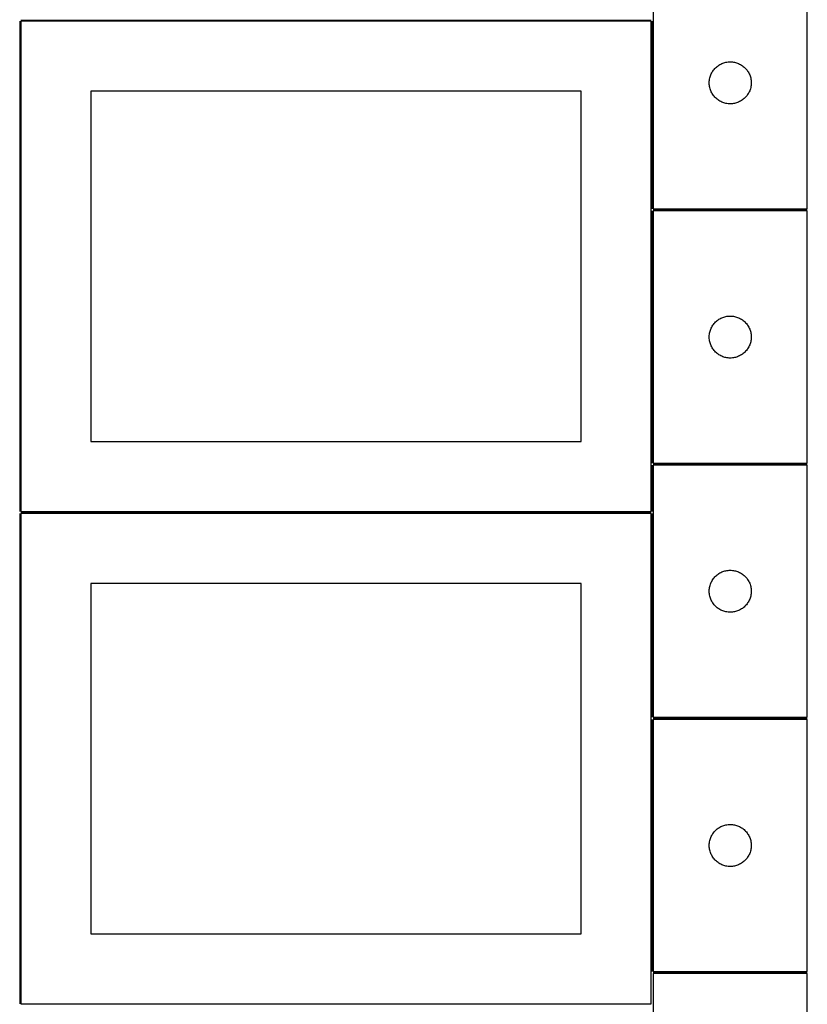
# Model space of a CAD drawing. Header units: millimetres. Extents: x 7 to 1493, y 7 to 2993.
# Tile 3 of 14: x 909 to 1471, y 709 to 1412. Entities that reach past the tile are written whole.
import ezdxf

# ---------------------------------------------------------------- set-up
doc = ezdxf.new("R2010")
doc.units = ezdxf.units.MM
doc.layers.add('COMMON', color=5, linetype='CONTINUOUS', true_color=0x0000ff)
doc.layers.add('CUT', color=7, linetype='CONTINUOUS', true_color=0x000000)

msp = doc.modelspace()

# ---------------------------------------------------------------- linework, layer by layer
at = {"layer": 'COMMON'}
for p, q in [((908.824235, 1411.074294), (908.824235, 1061.074294)), ((909.574236, 1411.824294), (1359.549609, 1411.824294)), ((1360.324236, 1411.074294), (1360.324236, 1277.123813)), ((1360.324236, 1275.623812), (1360.324236, 1095.623812)), ((1361.074237, 1276.373812), (1471.074237, 1276.373812)), ((1360.324236, 1094.123811), (1360.324236, 1061.074294)), ((1361.074237, 1094.873811), (1471.074237, 1094.873811)), ((908.824235, 1059.574293), (908.824235, 709.574293)), ((1359.574236, 1060.324294), (909.574236, 1060.324294)), ((1360.324236, 1059.574293), (1360.324236, 914.123811)), ((1360.324236, 912.62381), (1360.324236, 732.62381)), ((1361.074237, 913.37381), (1471.074237, 913.37381)), ((1361.099121, 731.873809), (1471.074237, 731.873809))]:
    msp.add_line(p, q, dxfattribs=at)
at = {"layer": 'CUT'}
for p, q in [((1361.074237, 1457.123813), (1361.074237, 1277.123813)), ((1471.074237, 1277.123813), (1471.074237, 1457.123813)), ((1359.574236, 1411.074294), (909.574236, 1411.074294)), ((909.574236, 1411.074294), (909.574236, 1061.074294)), ((1359.574236, 1061.074294), (1359.574236, 1411.074294)), ((1405.065956, 1377.312913), (1405.605074, 1377.866096)), ((1405.605074, 1377.866096), (1406.171955, 1378.390792)), ((1406.171955, 1378.390792), (1406.765094, 1378.88561)), ((1406.765094, 1378.88561), (1407.38292, 1379.349238)), ((1407.38292, 1379.349238), (1408.023794, 1379.780447)), ((1408.023794, 1379.780447), (1408.686016, 1380.178092)), ((1408.686016, 1380.178092), (1409.36783, 1380.541119)), ((1409.36783, 1380.541119), (1410.067428, 1380.868567)), ((1410.067428, 1380.868567), (1410.782955, 1381.159566)), ((1410.782955, 1381.159566), (1411.512514, 1381.413344)), ((1411.512514, 1381.413344), (1412.25417, 1381.629229)), ((1412.25417, 1381.629229), (1413.005956, 1381.806648)), ((1413.005956, 1381.806648), (1413.765878, 1381.945132)), ((1413.765878, 1381.945132), (1414.531922, 1382.044311)), ((1414.531922, 1382.044311), (1415.302055, 1382.103925)), ((1415.302055, 1382.103925), (1416.074237, 1382.123813)), ((1416.074237, 1382.123813), (1416.846418, 1382.103925)), ((1416.846418, 1382.103925), (1417.616552, 1382.044311)), ((1417.616552, 1382.044311), (1418.382595, 1381.945132)), ((1418.382595, 1381.945132), (1419.142518, 1381.806648)), ((1419.142518, 1381.806648), (1419.894303, 1381.629229)), ((1419.894303, 1381.629229), (1420.635959, 1381.413344)), ((1420.635959, 1381.413344), (1421.365518, 1381.159566)), ((1421.365518, 1381.159566), (1422.081045, 1380.868567)), ((1422.081045, 1380.868567), (1422.780644, 1380.541119)), ((1422.780644, 1380.541119), (1423.462458, 1380.178092)), ((1423.462458, 1380.178092), (1424.12468, 1379.780447)), ((1424.12468, 1379.780447), (1424.765553, 1379.349238)), ((1424.765553, 1379.349238), (1425.383379, 1378.88561)), ((1425.383379, 1378.88561), (1425.976518, 1378.390792)), ((1425.976518, 1378.390792), (1426.543399, 1377.866096)), ((1426.543399, 1377.866096), (1427.082517, 1377.312913)), ((1401.475271, 1370.569129), (1401.671989, 1371.316098)), ((1401.671989, 1371.316098), (1401.906898, 1372.051949)), ((1401.906898, 1372.051949), (1402.179377, 1372.774732)), ((1402.179377, 1372.774732), (1402.488703, 1373.482529)), ((1402.488703, 1373.482529), (1402.834055, 1374.173464)), ((1402.834055, 1374.173464), (1403.214517, 1374.845705)), ((1403.214517, 1374.845705), (1403.629081, 1375.497469)), ((1403.629081, 1375.497469), (1404.076648, 1376.127027)), ((1404.076648, 1376.127027), (1404.55603, 1376.732711)), ((1404.55603, 1376.732711), (1405.065956, 1377.312913)), ((1427.082517, 1377.312913), (1427.592443, 1376.732711)), ((1427.592443, 1376.732711), (1428.071825, 1376.127027)), ((1428.071825, 1376.127027), (1428.519392, 1375.497469)), ((1428.519392, 1375.497469), (1428.933956, 1374.845705)), ((1428.933956, 1374.845705), (1429.314419, 1374.173464)), ((1429.314419, 1374.173464), (1429.659771, 1373.482529)), ((1429.659771, 1373.482529), (1429.969096, 1372.774732)), ((1429.969096, 1372.774732), (1430.241575, 1372.051949)), ((1430.241575, 1372.051949), (1430.476485, 1371.316098)), ((1430.476485, 1371.316098), (1430.673202, 1370.569129)), ((1401.07921, 1367.510032), (1401.118974, 1368.281445)), ((1401.07921, 1366.737595), (1401.07921, 1367.510032)), ((1401.118974, 1365.966181), (1401.07921, 1366.737595)), ((1401.118974, 1368.281445), (1401.198397, 1369.049789)), ((1401.198397, 1365.197838), (1401.118974, 1365.966181)), ((1401.198397, 1369.049789), (1401.317267, 1369.813025)), ((1401.317267, 1364.434602), (1401.198397, 1365.197838)), ((1401.317267, 1369.813025), (1401.475271, 1370.569129)), ((1401.475271, 1363.678497), (1401.317267, 1364.434602)), ((1430.673202, 1370.569129), (1430.831206, 1369.813025)), ((1430.831206, 1364.434602), (1430.673202, 1363.678497)), ((1430.831206, 1369.813025), (1430.950077, 1369.049789)), ((1430.950077, 1365.197838), (1430.831206, 1364.434602)), ((1430.950077, 1369.049789), (1431.0295, 1368.281445)), ((1431.0295, 1365.966181), (1430.950077, 1365.197838)), ((1431.0295, 1368.281445), (1431.069264, 1367.510032)), ((1431.069264, 1366.737595), (1431.0295, 1365.966181)), ((1431.069264, 1367.510032), (1431.069264, 1366.737595)), ((1309.574236, 1361.074294), (959.574236, 1361.074294)), ((959.574236, 1361.074294), (959.574236, 1111.074294)), ((1309.574236, 1111.074294), (1309.574236, 1361.074294)), ((1401.671989, 1362.931529), (1401.475271, 1363.678497)), ((1401.906898, 1362.195677), (1401.671989, 1362.931529)), ((1402.179377, 1361.472895), (1401.906898, 1362.195677)), ((1402.488703, 1360.765097), (1402.179377, 1361.472895)), ((1402.834055, 1360.074162), (1402.488703, 1360.765097)), ((1403.214517, 1359.401921), (1402.834055, 1360.074162)), ((1403.629081, 1358.750157), (1403.214517, 1359.401921)), ((1404.076648, 1358.120599), (1403.629081, 1358.750157)), ((1404.55603, 1357.514916), (1404.076648, 1358.120599)), ((1405.065956, 1356.934713), (1404.55603, 1357.514916)), ((1405.605074, 1356.38153), (1405.065956, 1356.934713)), ((1427.082517, 1356.934713), (1426.543399, 1356.38153)), ((1427.592443, 1357.514916), (1427.082517, 1356.934713)), ((1428.071825, 1358.120599), (1427.592443, 1357.514916)), ((1428.519392, 1358.750157), (1428.071825, 1358.120599)), ((1428.933956, 1359.401921), (1428.519392, 1358.750157)), ((1429.314419, 1360.074162), (1428.933956, 1359.401921)), ((1429.659771, 1360.765097), (1429.314419, 1360.074162)), ((1429.969096, 1361.472895), (1429.659771, 1360.765097)), ((1430.241575, 1362.195677), (1429.969096, 1361.472895)), ((1430.476485, 1362.931529), (1430.241575, 1362.195677)), ((1430.673202, 1363.678497), (1430.476485, 1362.931529)), ((1406.171955, 1355.856834), (1405.605074, 1356.38153)), ((1406.765094, 1355.362016), (1406.171955, 1355.856834)), ((1407.38292, 1354.898388), (1406.765094, 1355.362016)), ((1408.023794, 1354.46718), (1407.38292, 1354.898388)), ((1408.686016, 1354.069535), (1408.023794, 1354.46718)), ((1409.36783, 1353.706507), (1408.686016, 1354.069535)), ((1410.067428, 1353.37906), (1409.36783, 1353.706507)), ((1410.782955, 1353.088061), (1410.067428, 1353.37906)), ((1411.512514, 1352.834283), (1410.782955, 1353.088061)), ((1412.25417, 1352.618397), (1411.512514, 1352.834283)), ((1413.005956, 1352.440978), (1412.25417, 1352.618397)), ((1413.765878, 1352.302495), (1413.005956, 1352.440978)), ((1414.531922, 1352.203315), (1413.765878, 1352.302495)), ((1415.302055, 1352.143702), (1414.531922, 1352.203315)), ((1416.074237, 1352.123813), (1415.302055, 1352.143702)), ((1416.846418, 1352.143702), (1416.074237, 1352.123813)), ((1417.616552, 1352.203315), (1416.846418, 1352.143702)), ((1418.382595, 1352.302495), (1417.616552, 1352.203315)), ((1419.142518, 1352.440978), (1418.382595, 1352.302495)), ((1419.894303, 1352.618397), (1419.142518, 1352.440978)), ((1420.635959, 1352.834283), (1419.894303, 1352.618397)), ((1421.365518, 1353.088061), (1420.635959, 1352.834283)), ((1422.081045, 1353.37906), (1421.365518, 1353.088061)), ((1422.780644, 1353.706507), (1422.081045, 1353.37906)), ((1423.462458, 1354.069535), (1422.780644, 1353.706507)), ((1424.12468, 1354.46718), (1423.462458, 1354.069535)), ((1424.765553, 1354.898388), (1424.12468, 1354.46718)), ((1425.383379, 1355.362016), (1424.765553, 1354.898388)), ((1425.976518, 1355.856834), (1425.383379, 1355.362016)), ((1426.543399, 1356.38153), (1425.976518, 1355.856834)), ((1361.074237, 1277.123813), (1471.074237, 1277.123813)), ((1471.074237, 1275.623812), (1361.074237, 1275.623812)), ((1361.074237, 1275.623812), (1361.074237, 1095.623812)), ((1471.074237, 1095.623812), (1471.074237, 1275.623812)), ((1404.076648, 1194.627026), (1404.55603, 1195.23271)), ((1404.55603, 1195.23271), (1405.065956, 1195.812912)), ((1405.065956, 1195.812912), (1405.605074, 1196.366095)), ((1405.605074, 1196.366095), (1406.171955, 1196.890791)), ((1406.171955, 1196.890791), (1406.765094, 1197.385609)), ((1406.765094, 1197.385609), (1407.38292, 1197.849237)), ((1407.38292, 1197.849237), (1408.023794, 1198.280446)), ((1408.023794, 1198.280446), (1408.686016, 1198.678091)), ((1408.686016, 1198.678091), (1409.36783, 1199.041118)), ((1409.36783, 1199.041118), (1410.067428, 1199.368566)), ((1410.067428, 1199.368566), (1410.782955, 1199.659565)), ((1410.782955, 1199.659565), (1411.512514, 1199.913343)), ((1411.512514, 1199.913343), (1412.25417, 1200.129228)), ((1412.25417, 1200.129228), (1413.005956, 1200.306647)), ((1413.005956, 1200.306647), (1413.765878, 1200.445131)), ((1413.765878, 1200.445131), (1414.531922, 1200.54431)), ((1414.531922, 1200.54431), (1415.302055, 1200.603924)), ((1415.302055, 1200.603924), (1416.074237, 1200.623812)), ((1416.074237, 1200.623812), (1416.846418, 1200.603924)), ((1416.846418, 1200.603924), (1417.616552, 1200.54431)), ((1417.616552, 1200.54431), (1418.382595, 1200.445131)), ((1418.382595, 1200.445131), (1419.142518, 1200.306647)), ((1419.142518, 1200.306647), (1419.894303, 1200.129228)), ((1419.894303, 1200.129228), (1420.635959, 1199.913343)), ((1420.635959, 1199.913343), (1421.365518, 1199.659565)), ((1421.365518, 1199.659565), (1422.081045, 1199.368566)), ((1422.081045, 1199.368566), (1422.780644, 1199.041118)), ((1422.780644, 1199.041118), (1423.462458, 1198.678091)), ((1423.462458, 1198.678091), (1424.12468, 1198.280446)), ((1424.12468, 1198.280446), (1424.765553, 1197.849237)), ((1424.765553, 1197.849237), (1425.383379, 1197.385609)), ((1425.383379, 1197.385609), (1425.976518, 1196.890791)), ((1425.976518, 1196.890791), (1426.543399, 1196.366095)), ((1426.543399, 1196.366095), (1427.082517, 1195.812912)), ((1427.082517, 1195.812912), (1427.592443, 1195.23271)), ((1427.592443, 1195.23271), (1428.071825, 1194.627026)), ((1401.198397, 1187.549788), (1401.317267, 1188.313024)), ((1401.317267, 1188.313024), (1401.475271, 1189.069128)), ((1401.475271, 1189.069128), (1401.671989, 1189.816097)), ((1401.671989, 1189.816097), (1401.906898, 1190.551948)), ((1401.906898, 1190.551948), (1402.179377, 1191.274731)), ((1402.179377, 1191.274731), (1402.488703, 1191.982528)), ((1402.488703, 1191.982528), (1402.834055, 1192.673463)), ((1402.834055, 1192.673463), (1403.214517, 1193.345704)), ((1403.214517, 1193.345704), (1403.629081, 1193.997468)), ((1403.629081, 1193.997468), (1404.076648, 1194.627026)), ((1428.071825, 1194.627026), (1428.519392, 1193.997468)), ((1428.519392, 1193.997468), (1428.933956, 1193.345704)), ((1428.933956, 1193.345704), (1429.314419, 1192.673463)), ((1429.314419, 1192.673463), (1429.659771, 1191.982528)), ((1429.659771, 1191.982528), (1429.969096, 1191.274731)), ((1429.969096, 1191.274731), (1430.241575, 1190.551948)), ((1430.241575, 1190.551948), (1430.476485, 1189.816097)), ((1430.476485, 1189.816097), (1430.673202, 1189.069128)), ((1430.673202, 1189.069128), (1430.831206, 1188.313024)), ((1430.831206, 1188.313024), (1430.950077, 1187.549788)), ((1401.07921, 1186.010031), (1401.118974, 1186.781444)), ((1401.07921, 1185.237594), (1401.07921, 1186.010031)), ((1401.118974, 1184.46618), (1401.07921, 1185.237594)), ((1401.118974, 1186.781444), (1401.198397, 1187.549788)), ((1401.198397, 1183.697837), (1401.118974, 1184.46618)), ((1401.317267, 1182.934601), (1401.198397, 1183.697837)), ((1401.475271, 1182.178496), (1401.317267, 1182.934601)), ((1401.671989, 1181.431528), (1401.475271, 1182.178496)), ((1401.906898, 1180.695676), (1401.671989, 1181.431528)), ((1430.476485, 1181.431528), (1430.241575, 1180.695676)), ((1430.673202, 1182.178496), (1430.476485, 1181.431528)), ((1430.831206, 1182.934601), (1430.673202, 1182.178496)), ((1430.950077, 1183.697837), (1430.831206, 1182.934601)), ((1430.950077, 1187.549788), (1431.0295, 1186.781444)), ((1431.0295, 1184.46618), (1430.950077, 1183.697837)), ((1431.0295, 1186.781444), (1431.069264, 1186.010031)), ((1431.069264, 1185.237594), (1431.0295, 1184.46618)), ((1431.069264, 1186.010031), (1431.069264, 1185.237594)), ((1402.179377, 1179.972894), (1401.906898, 1180.695676)), ((1402.488703, 1179.265096), (1402.179377, 1179.972894)), ((1402.834055, 1178.574161), (1402.488703, 1179.265096)), ((1403.214517, 1177.90192), (1402.834055, 1178.574161)), ((1403.629081, 1177.250156), (1403.214517, 1177.90192)), ((1404.076648, 1176.620598), (1403.629081, 1177.250156)), ((1404.55603, 1176.014915), (1404.076648, 1176.620598)), ((1405.065956, 1175.434712), (1404.55603, 1176.014915)), ((1405.605074, 1174.881529), (1405.065956, 1175.434712)), ((1406.171955, 1174.356833), (1405.605074, 1174.881529)), ((1406.765094, 1173.862015), (1406.171955, 1174.356833)), ((1425.976518, 1174.356833), (1425.383379, 1173.862015)), ((1426.543399, 1174.881529), (1425.976518, 1174.356833)), ((1427.082517, 1175.434712), (1426.543399, 1174.881529)), ((1427.592443, 1176.014915), (1427.082517, 1175.434712)), ((1428.071825, 1176.620598), (1427.592443, 1176.014915)), ((1428.519392, 1177.250156), (1428.071825, 1176.620598)), ((1428.933956, 1177.90192), (1428.519392, 1177.250156)), ((1429.314419, 1178.574161), (1428.933956, 1177.90192)), ((1429.659771, 1179.265096), (1429.314419, 1178.574161)), ((1429.969096, 1179.972894), (1429.659771, 1179.265096)), ((1430.241575, 1180.695676), (1429.969096, 1179.972894)), ((1407.38292, 1173.398387), (1406.765094, 1173.862015)), ((1408.023794, 1172.967179), (1407.38292, 1173.398387)), ((1408.686016, 1172.569534), (1408.023794, 1172.967179)), ((1409.36783, 1172.206506), (1408.686016, 1172.569534)), ((1410.067428, 1171.879059), (1409.36783, 1172.206506)), ((1410.782955, 1171.58806), (1410.067428, 1171.879059)), ((1411.512514, 1171.334282), (1410.782955, 1171.58806)), ((1412.25417, 1171.118396), (1411.512514, 1171.334282)), ((1413.005956, 1170.940977), (1412.25417, 1171.118396)), ((1413.765878, 1170.802494), (1413.005956, 1170.940977)), ((1414.531922, 1170.703314), (1413.765878, 1170.802494)), ((1415.302055, 1170.643701), (1414.531922, 1170.703314)), ((1416.074237, 1170.623812), (1415.302055, 1170.643701)), ((1416.846418, 1170.643701), (1416.074237, 1170.623812)), ((1417.616552, 1170.703314), (1416.846418, 1170.643701)), ((1418.382595, 1170.802494), (1417.616552, 1170.703314)), ((1419.142518, 1170.940977), (1418.382595, 1170.802494)), ((1419.894303, 1171.118396), (1419.142518, 1170.940977)), ((1420.635959, 1171.334282), (1419.894303, 1171.118396)), ((1421.365518, 1171.58806), (1420.635959, 1171.334282)), ((1422.081045, 1171.879059), (1421.365518, 1171.58806)), ((1422.780644, 1172.206506), (1422.081045, 1171.879059)), ((1423.462458, 1172.569534), (1422.780644, 1172.206506)), ((1424.12468, 1172.967179), (1423.462458, 1172.569534)), ((1424.765553, 1173.398387), (1424.12468, 1172.967179)), ((1425.383379, 1173.862015), (1424.765553, 1173.398387)), ((959.574236, 1111.074294), (1309.574236, 1111.074294)), ((1361.074237, 1095.623812), (1471.074237, 1095.623812)), ((1471.074237, 1094.123811), (1361.074237, 1094.123811)), ((1361.074237, 1094.123811), (1361.074237, 914.123811)), ((1471.074237, 914.123811), (1471.074237, 1094.123811)), ((909.574236, 1061.074294), (1359.574236, 1061.074294)), ((1359.574236, 1059.574293), (909.574236, 1059.574293)), ((909.574236, 1059.574293), (909.574236, 709.574293)), ((1359.574236, 709.574293), (1359.574236, 1059.574293)), ((1403.214517, 1011.845703), (1403.629081, 1012.497467)), ((1403.629081, 1012.497467), (1404.076648, 1013.127025)), ((1404.076648, 1013.127025), (1404.55603, 1013.732709)), ((1404.55603, 1013.732709), (1405.065956, 1014.312911)), ((1405.065956, 1014.312911), (1405.605074, 1014.866094)), ((1405.605074, 1014.866094), (1406.171955, 1015.39079)), ((1406.171955, 1015.39079), (1406.765094, 1015.885608)), ((1406.765094, 1015.885608), (1407.38292, 1016.349236)), ((1407.38292, 1016.349236), (1408.023794, 1016.780445)), ((1408.023794, 1016.780445), (1408.686016, 1017.17809)), ((1408.686016, 1017.17809), (1409.36783, 1017.541117)), ((1409.36783, 1017.541117), (1410.067428, 1017.868565)), ((1410.067428, 1017.868565), (1410.782955, 1018.159564)), ((1410.782955, 1018.159564), (1411.512514, 1018.413342)), ((1411.512514, 1018.413342), (1412.25417, 1018.629227)), ((1412.25417, 1018.629227), (1413.005956, 1018.806646)), ((1413.005956, 1018.806646), (1413.765878, 1018.94513)), ((1413.765878, 1018.94513), (1414.531922, 1019.044309)), ((1414.531922, 1019.044309), (1415.302055, 1019.103923)), ((1415.302055, 1019.103923), (1416.074237, 1019.123811)), ((1416.074237, 1019.123811), (1416.846418, 1019.103923)), ((1416.846418, 1019.103923), (1417.616552, 1019.044309)), ((1417.616552, 1019.044309), (1418.382595, 1018.94513)), ((1418.382595, 1018.94513), (1419.142518, 1018.806646)), ((1419.142518, 1018.806646), (1419.894303, 1018.629227)), ((1419.894303, 1018.629227), (1420.635959, 1018.413342)), ((1420.635959, 1018.413342), (1421.365518, 1018.159564)), ((1421.365518, 1018.159564), (1422.081045, 1017.868565)), ((1422.081045, 1017.868565), (1422.780644, 1017.541117)), ((1422.780644, 1017.541117), (1423.462458, 1017.17809)), ((1423.462458, 1017.17809), (1424.12468, 1016.780445)), ((1424.12468, 1016.780445), (1424.765553, 1016.349236)), ((1424.765553, 1016.349236), (1425.383379, 1015.885608)), ((1425.383379, 1015.885608), (1425.976518, 1015.39079)), ((1425.976518, 1015.39079), (1426.543399, 1014.866094)), ((1426.543399, 1014.866094), (1427.082517, 1014.312911)), ((1427.082517, 1014.312911), (1427.592443, 1013.732709)), ((1427.592443, 1013.732709), (1428.071825, 1013.127025)), ((1428.071825, 1013.127025), (1428.519392, 1012.497467)), ((1428.519392, 1012.497467), (1428.933956, 1011.845703)), ((1309.574236, 1009.574293), (959.574236, 1009.574293)), ((959.574236, 1009.574293), (959.574236, 759.574293)), ((1309.574236, 759.574293), (1309.574236, 1009.574293)), ((1401.07921, 1004.51003), (1401.118974, 1005.281443)), ((1401.118974, 1005.281443), (1401.198397, 1006.049787)), ((1401.198397, 1006.049787), (1401.317267, 1006.813023)), ((1401.317267, 1006.813023), (1401.475271, 1007.569127)), ((1401.475271, 1007.569127), (1401.671989, 1008.316096)), ((1401.671989, 1008.316096), (1401.906898, 1009.051947)), ((1401.906898, 1009.051947), (1402.179377, 1009.77473)), ((1402.179377, 1009.77473), (1402.488703, 1010.482527)), ((1402.488703, 1010.482527), (1402.834055, 1011.173462)), ((1402.834055, 1011.173462), (1403.214517, 1011.845703)), ((1428.933956, 1011.845703), (1429.314419, 1011.173462)), ((1429.314419, 1011.173462), (1429.659771, 1010.482527)), ((1429.659771, 1010.482527), (1429.969096, 1009.77473)), ((1429.969096, 1009.77473), (1430.241575, 1009.051947)), ((1430.241575, 1009.051947), (1430.476485, 1008.316096)), ((1430.476485, 1008.316096), (1430.673202, 1007.569127)), ((1430.673202, 1007.569127), (1430.831206, 1006.813023)), ((1430.831206, 1006.813023), (1430.950077, 1006.049787)), ((1430.950077, 1006.049787), (1431.0295, 1005.281443)), ((1431.0295, 1005.281443), (1431.069264, 1004.51003)), ((1401.07921, 1003.737593), (1401.07921, 1004.51003)), ((1401.118974, 1002.966179), (1401.07921, 1003.737593)), ((1401.198397, 1002.197836), (1401.118974, 1002.966179)), ((1401.317267, 1001.4346), (1401.198397, 1002.197836)), ((1401.475271, 1000.678495), (1401.317267, 1001.4346)), ((1401.671989, 999.931527), (1401.475271, 1000.678495)), ((1401.906898, 999.195675), (1401.671989, 999.931527)), ((1402.179377, 998.472893), (1401.906898, 999.195675)), ((1402.488703, 997.765095), (1402.179377, 998.472893)), ((1429.969096, 998.472893), (1429.659771, 997.765095)), ((1430.241575, 999.195675), (1429.969096, 998.472893)), ((1430.476485, 999.931527), (1430.241575, 999.195675)), ((1430.673202, 1000.678495), (1430.476485, 999.931527)), ((1430.831206, 1001.4346), (1430.673202, 1000.678495)), ((1430.950077, 1002.197836), (1430.831206, 1001.4346)), ((1431.0295, 1002.966179), (1430.950077, 1002.197836)), ((1431.069264, 1003.737593), (1431.0295, 1002.966179)), ((1431.069264, 1004.51003), (1431.069264, 1003.737593)), ((1402.834055, 997.07416), (1402.488703, 997.765095)), ((1403.214517, 996.401919), (1402.834055, 997.07416)), ((1403.629081, 995.750155), (1403.214517, 996.401919)), ((1404.076648, 995.120597), (1403.629081, 995.750155)), ((1404.55603, 994.514914), (1404.076648, 995.120597)), ((1405.065956, 993.934711), (1404.55603, 994.514914)), ((1405.605074, 993.381528), (1405.065956, 993.934711)), ((1406.171955, 992.856832), (1405.605074, 993.381528)), ((1406.765094, 992.362014), (1406.171955, 992.856832)), ((1407.38292, 991.898386), (1406.765094, 992.362014)), ((1408.023794, 991.467178), (1407.38292, 991.898386)), ((1408.686016, 991.069533), (1408.023794, 991.467178)), ((1424.12468, 991.467178), (1423.462458, 991.069533)), ((1424.765553, 991.898386), (1424.12468, 991.467178)), ((1425.383379, 992.362014), (1424.765553, 991.898386)), ((1425.976518, 992.856832), (1425.383379, 992.362014)), ((1426.543399, 993.381528), (1425.976518, 992.856832)), ((1427.082517, 993.934711), (1426.543399, 993.381528)), ((1427.592443, 994.514914), (1427.082517, 993.934711)), ((1428.071825, 995.120597), (1427.592443, 994.514914)), ((1428.519392, 995.750155), (1428.071825, 995.120597)), ((1428.933956, 996.401919), (1428.519392, 995.750155)), ((1429.314419, 997.07416), (1428.933956, 996.401919)), ((1429.659771, 997.765095), (1429.314419, 997.07416)), ((1409.36783, 990.706505), (1408.686016, 991.069533)), ((1410.067428, 990.379058), (1409.36783, 990.706505)), ((1410.782955, 990.088059), (1410.067428, 990.379058)), ((1411.512514, 989.834281), (1410.782955, 990.088059)), ((1412.25417, 989.618395), (1411.512514, 989.834281)), ((1413.005956, 989.440976), (1412.25417, 989.618395)), ((1413.765878, 989.302493), (1413.005956, 989.440976)), ((1414.531922, 989.203313), (1413.765878, 989.302493)), ((1415.302055, 989.1437), (1414.531922, 989.203313)), ((1416.074237, 989.123811), (1415.302055, 989.1437)), ((1416.846418, 989.1437), (1416.074237, 989.123811)), ((1417.616552, 989.203313), (1416.846418, 989.1437)), ((1418.382595, 989.302493), (1417.616552, 989.203313)), ((1419.142518, 989.440976), (1418.382595, 989.302493)), ((1419.894303, 989.618395), (1419.142518, 989.440976)), ((1420.635959, 989.834281), (1419.894303, 989.618395)), ((1421.365518, 990.088059), (1420.635959, 989.834281)), ((1422.081045, 990.379058), (1421.365518, 990.088059)), ((1422.780644, 990.706505), (1422.081045, 990.379058)), ((1423.462458, 991.069533), (1422.780644, 990.706505)), ((1361.074237, 914.123811), (1471.074237, 914.123811)), ((1471.074237, 912.62381), (1361.074237, 912.62381)), ((1361.074237, 912.62381), (1361.074237, 732.62381)), ((1471.074237, 732.62381), (1471.074237, 912.62381)), ((1410.067428, 836.368564), (1410.782955, 836.659563)), ((1410.782955, 836.659563), (1411.512514, 836.913341)), ((1411.512514, 836.913341), (1412.25417, 837.129226)), ((1412.25417, 837.129226), (1413.005956, 837.306645)), ((1413.005956, 837.306645), (1413.765878, 837.445129)), ((1413.765878, 837.445129), (1414.531922, 837.544308)), ((1414.531922, 837.544308), (1415.302055, 837.603922)), ((1415.302055, 837.603922), (1416.074237, 837.62381)), ((1416.074237, 837.62381), (1416.846418, 837.603922)), ((1416.846418, 837.603922), (1417.616552, 837.544308)), ((1417.616552, 837.544308), (1418.382595, 837.445129)), ((1418.382595, 837.445129), (1419.142518, 837.306645)), ((1419.142518, 837.306645), (1419.894303, 837.129226)), ((1419.894303, 837.129226), (1420.635959, 836.913341)), ((1420.635959, 836.913341), (1421.365518, 836.659563)), ((1421.365518, 836.659563), (1422.081045, 836.368564)), ((1402.488703, 828.982526), (1402.834055, 829.673461)), ((1402.834055, 829.673461), (1403.214517, 830.345702)), ((1403.214517, 830.345702), (1403.629081, 830.997466)), ((1403.629081, 830.997466), (1404.076648, 831.627024)), ((1404.076648, 831.627024), (1404.55603, 832.232708)), ((1404.55603, 832.232708), (1405.065956, 832.81291)), ((1405.065956, 832.81291), (1405.605074, 833.366093)), ((1405.605074, 833.366093), (1406.171955, 833.890789)), ((1406.171955, 833.890789), (1406.765094, 834.385607)), ((1406.765094, 834.385607), (1407.38292, 834.849235)), ((1407.38292, 834.849235), (1408.023794, 835.280444)), ((1408.023794, 835.280444), (1408.686016, 835.678089)), ((1408.686016, 835.678089), (1409.36783, 836.041116)), ((1409.36783, 836.041116), (1410.067428, 836.368564)), ((1422.081045, 836.368564), (1422.780644, 836.041116)), ((1422.780644, 836.041116), (1423.462458, 835.678089)), ((1423.462458, 835.678089), (1424.12468, 835.280444)), ((1424.12468, 835.280444), (1424.765553, 834.849235)), ((1424.765553, 834.849235), (1425.383379, 834.385607)), ((1425.383379, 834.385607), (1425.976518, 833.890789)), ((1425.976518, 833.890789), (1426.543399, 833.366093)), ((1426.543399, 833.366093), (1427.082517, 832.81291)), ((1427.082517, 832.81291), (1427.592443, 832.232708)), ((1427.592443, 832.232708), (1428.071825, 831.627024)), ((1428.071825, 831.627024), (1428.519392, 830.997466)), ((1428.519392, 830.997466), (1428.933956, 830.345702)), ((1428.933956, 830.345702), (1429.314419, 829.673461)), ((1429.314419, 829.673461), (1429.659771, 828.982526)), ((1401.07921, 823.010029), (1401.118974, 823.781442)), ((1401.07921, 822.237592), (1401.07921, 823.010029)), ((1401.118974, 823.781442), (1401.198397, 824.549786)), ((1401.198397, 824.549786), (1401.317267, 825.313022)), ((1401.317267, 825.313022), (1401.475271, 826.069126)), ((1401.475271, 826.069126), (1401.671989, 826.816095)), ((1401.671989, 826.816095), (1401.906898, 827.551946)), ((1401.906898, 827.551946), (1402.179377, 828.274729)), ((1402.179377, 828.274729), (1402.488703, 828.982526)), ((1429.659771, 828.982526), (1429.969096, 828.274729)), ((1429.969096, 828.274729), (1430.241575, 827.551946)), ((1430.241575, 827.551946), (1430.476485, 826.816095)), ((1430.476485, 826.816095), (1430.673202, 826.069126)), ((1430.673202, 826.069126), (1430.831206, 825.313022)), ((1430.831206, 825.313022), (1430.950077, 824.549786)), ((1430.950077, 824.549786), (1431.0295, 823.781442)), ((1431.0295, 823.781442), (1431.069264, 823.010029)), ((1431.069264, 823.010029), (1431.069264, 822.237592)), ((1401.118974, 821.466178), (1401.07921, 822.237592)), ((1401.198397, 820.697835), (1401.118974, 821.466178)), ((1401.317267, 819.934599), (1401.198397, 820.697835)), ((1401.475271, 819.178494), (1401.317267, 819.934599)), ((1401.671989, 818.431526), (1401.475271, 819.178494)), ((1401.906898, 817.695674), (1401.671989, 818.431526)), ((1402.179377, 816.972892), (1401.906898, 817.695674)), ((1402.488703, 816.265094), (1402.179377, 816.972892)), ((1402.834055, 815.574159), (1402.488703, 816.265094)), ((1403.214517, 814.901918), (1402.834055, 815.574159)), ((1429.314419, 815.574159), (1428.933956, 814.901918)), ((1429.659771, 816.265094), (1429.314419, 815.574159)), ((1429.969096, 816.972892), (1429.659771, 816.265094)), ((1430.241575, 817.695674), (1429.969096, 816.972892)), ((1430.476485, 818.431526), (1430.241575, 817.695674)), ((1430.673202, 819.178494), (1430.476485, 818.431526)), ((1430.831206, 819.934599), (1430.673202, 819.178494)), ((1430.950077, 820.697835), (1430.831206, 819.934599)), ((1431.0295, 821.466178), (1430.950077, 820.697835)), ((1431.069264, 822.237592), (1431.0295, 821.466178)), ((1403.629081, 814.250154), (1403.214517, 814.901918)), ((1404.076648, 813.620596), (1403.629081, 814.250154)), ((1404.55603, 813.014913), (1404.076648, 813.620596)), ((1405.065956, 812.43471), (1404.55603, 813.014913)), ((1405.605074, 811.881527), (1405.065956, 812.43471)), ((1406.171955, 811.356831), (1405.605074, 811.881527)), ((1406.765094, 810.862013), (1406.171955, 811.356831)), ((1407.38292, 810.398385), (1406.765094, 810.862013)), ((1408.023794, 809.967177), (1407.38292, 810.398385)), ((1408.686016, 809.569532), (1408.023794, 809.967177)), ((1409.36783, 809.206504), (1408.686016, 809.569532)), ((1410.067428, 808.879057), (1409.36783, 809.206504)), ((1410.782955, 808.588058), (1410.067428, 808.879057)), ((1411.512514, 808.33428), (1410.782955, 808.588058)), ((1421.365518, 808.588058), (1420.635959, 808.33428)), ((1422.081045, 808.879057), (1421.365518, 808.588058)), ((1422.780644, 809.206504), (1422.081045, 808.879057)), ((1423.462458, 809.569532), (1422.780644, 809.206504)), ((1424.12468, 809.967177), (1423.462458, 809.569532)), ((1424.765553, 810.398385), (1424.12468, 809.967177)), ((1425.383379, 810.862013), (1424.765553, 810.398385)), ((1425.976518, 811.356831), (1425.383379, 810.862013)), ((1426.543399, 811.881527), (1425.976518, 811.356831)), ((1427.082517, 812.43471), (1426.543399, 811.881527)), ((1427.592443, 813.014913), (1427.082517, 812.43471)), ((1428.071825, 813.620596), (1427.592443, 813.014913)), ((1428.519392, 814.250154), (1428.071825, 813.620596)), ((1428.933956, 814.901918), (1428.519392, 814.250154)), ((1412.25417, 808.118394), (1411.512514, 808.33428)), ((1413.005956, 807.940975), (1412.25417, 808.118394)), ((1413.765878, 807.802492), (1413.005956, 807.940975)), ((1414.531922, 807.703312), (1413.765878, 807.802492)), ((1415.302055, 807.643699), (1414.531922, 807.703312)), ((1416.074237, 807.62381), (1415.302055, 807.643699)), ((1416.846418, 807.643699), (1416.074237, 807.62381)), ((1417.616552, 807.703312), (1416.846418, 807.643699)), ((1418.382595, 807.802492), (1417.616552, 807.703312)), ((1419.142518, 807.940975), (1418.382595, 807.802492)), ((1419.894303, 808.118394), (1419.142518, 807.940975)), ((1420.635959, 808.33428), (1419.894303, 808.118394)), ((959.574236, 759.574293), (1309.574236, 759.574293)), ((1361.074237, 732.62381), (1471.074237, 732.62381)), ((1471.099121, 731.123809), (1361.099121, 731.123809)), ((1361.099121, 731.123809), (1361.099121, 551.123809)), ((1471.099121, 551.123809), (1471.099121, 731.123809)), ((909.574236, 709.574293), (1359.574236, 709.574293))]:
    msp.add_line(p, q, dxfattribs=at)

doc.saveas('drawing.dxf')
